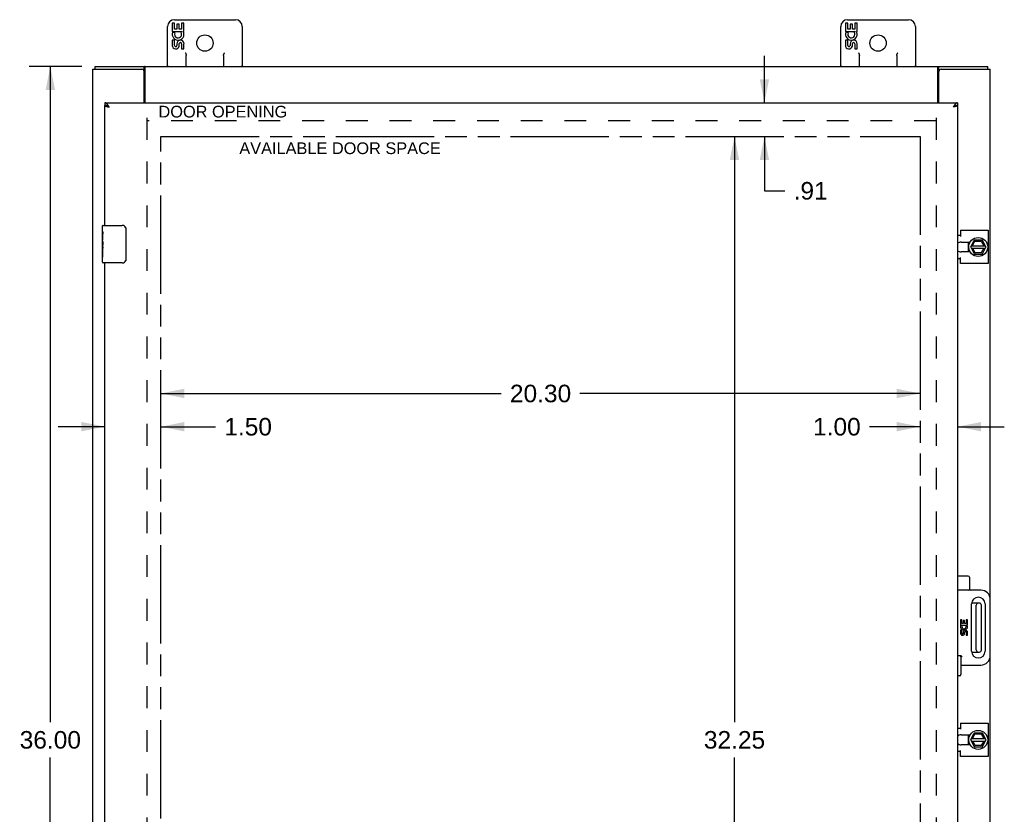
# Model space of a CAD drawing. Header units: inches. Extents: x 0 to 106, y 0 to 69.
# Tile 3 of 7: x 23 to 49, y 21 to 42. Entities that reach past the tile are written whole.
import ezdxf

# ---------------------------------------------------------------- set-up
doc = ezdxf.new("R2010")
doc.units = ezdxf.units.IN
doc.header["$LTSCALE"] = 5.84375
doc.header["$MEASUREMENT"] = 0
doc.linetypes.add('HIDDEN', pattern=[0.2, 0.1, -0.1])
doc.linetypes.add('PHANTOM', pattern=[0.8, 0.45, -0.05, 0.1, -0.05, 0.1, -0.05])
doc.layers.get('0').update_dxf_attribs({"linetype": 'CONTINUOUS'})
for name, color, linetype in [('02___PRT_ALL_AXES', 7, 'CONTINUOUS'), ('AVAILABLE_DOOR_SPACE', 7, 'CONTINUOUS'), ('DEFAULT_2', 8, 'HIDDEN'), ('DIMENSIONS', 7, 'CONTINUOUS')]:
    doc.layers.add(name, color=color, linetype=linetype)
doc.styles.get("Standard").update_dxf_attribs({"font": 'arial.ttf'})
doc.dimstyles.new('DIMSTYLE_1', dxfattribs={"dimtxt": 0.46875, "dimasz": 0.625, "dimexe": 0.09, "dimexo": 0.07, "dimgap": 0.0375, "dimtad": 0, "dimtih": 1, "dimtoh": 1, "dimzin": 4, "dimdsep": 46, "dimtxsty": 'Standard', "dimblk": '_FILLED', "dimblk1": '_FILLED', "dimblk2": '_FILLED', "dimcen": 0.09, "dimazin": 1, "dimtfac": 1, "dimtofl": 0, "dimtmove": 0, "dimatfit": 3, "dimldrblk": '_FILLED', "dimfxl": 1, "dimtolj": 1, "dimtzin": 4, "dimarcsym": 0})

# ---------------------------------------------------------------- blocks, each defined once
blk = doc.blocks.new('_FILLED')
at = {"color": 0, "linetype": 'ByBlock'}
blk.add_solid([(0, 0), (-1, 0.2), (-1, -0.2)], dxfattribs=at)
blk = doc.blocks.new('*D6')
at = {"layer": 'DIMENSIONS', "color": 2, "linetype": 'Continuous'}
for p, q in [((24.378, 41.231), (22.976, 41.231)), ((23.539, 41.231), (23.539, 23.7)), ((23.539, 5.231), (23.539, 22.763)), ((24.378, 5.231), (22.976, 5.231))]:
    blk.add_line(p, q, dxfattribs=at)
at = {"layer": 'DIMENSIONS', "color": 2, "linetype": 'Continuous', "xscale": 0.625, "yscale": 0.625, "zscale": 0.625}
for p, rotation in [((23.539, 41.231), 90), ((23.539, 5.231), 270)]:
    blk.add_blockref('_FILLED', p, dxfattribs=dict(at, rotation=rotation))
at = {"layer": 'DIMENSIONS', "color": 2, "linetype": 'Continuous', "insert": (23.539, 23.466), "char_height": 0.4688, "width": 1.63801, "attachment_point": 2, "line_spacing_factor": 0.9}
blk.add_mtext('36.00', dxfattribs=at)
blk = doc.blocks.new('*D10')
at = {"layer": 'DIMENSIONS', "color": 2, "linetype": 'Continuous'}
for p, q in [((42.633, 40.263), (42.633, 41.513)), ((42.633, 39.356), (42.633, 37.909)), ((42.633, 37.909), (43.18, 37.909))]:
    blk.add_line(p, q, dxfattribs=at)
at = {"layer": 'DIMENSIONS', "color": 2, "linetype": 'Continuous', "xscale": 0.625, "yscale": 0.625, "zscale": 0.625}
for p, rotation in [((42.633, 40.263), 270), ((42.633, 39.356), 90)]:
    blk.add_blockref('_FILLED', p, dxfattribs=dict(at, rotation=rotation))
at = {"layer": 'DIMENSIONS', "color": 2, "linetype": 'Continuous', "insert": (43.414, 38.143), "char_height": 0.4688, "width": 0.90962, "attachment_point": 1, "line_spacing_factor": 0.9}
blk.add_mtext('.91', dxfattribs=at)
blk = doc.blocks.new('*D12')
at = {"layer": 'DIMENSIONS', "color": 2, "linetype": 'Continuous'}
for p, q in [((41.833, 39.356), (41.833, 23.7)), ((41.833, 7.106), (41.833, 22.763))]:
    blk.add_line(p, q, dxfattribs=at)
at = {"layer": 'DIMENSIONS', "color": 2, "linetype": 'Continuous', "xscale": 0.625, "yscale": 0.625, "zscale": 0.625}
for p, rotation in [((41.833, 39.356), 90), ((41.833, 7.106), 270)]:
    blk.add_blockref('_FILLED', p, dxfattribs=dict(at, rotation=rotation))
at = {"layer": 'DIMENSIONS', "color": 2, "linetype": 'Continuous', "insert": (41.833, 23.466), "char_height": 0.4688, "width": 1.63801, "attachment_point": 2, "line_spacing_factor": 0.9}
blk.add_mtext('32.25', dxfattribs=at)
blk = doc.blocks.new('*D13')
at = {"layer": 'DIMENSIONS', "color": 2, "linetype": 'Continuous'}
for p, q in [((24.997, 31.039), (24.997, 32.156)), ((24.997, 31.602), (23.747, 31.602)), ((26.497, 31.602), (27.956, 31.602))]:
    blk.add_line(p, q, dxfattribs=at)
at = {"layer": 'DIMENSIONS', "color": 2, "linetype": 'Continuous', "xscale": 0.625, "yscale": 0.625, "zscale": 0.625}
blk.add_blockref('_FILLED', (24.997, 31.602), dxfattribs=at)
at = {"layer": 'DIMENSIONS', "color": 2, "linetype": 'Continuous', "xscale": 0.625, "yscale": 0.625, "zscale": 0.625, "rotation": 180}
blk.add_blockref('_FILLED', (26.497, 31.602), dxfattribs=at)
at = {"layer": 'DIMENSIONS', "color": 2, "linetype": 'Continuous', "insert": (28.191, 31.836), "char_height": 0.4688, "width": 1.27382, "attachment_point": 1, "line_spacing_factor": 0.9}
blk.add_mtext('1.50', dxfattribs=at)
blk = doc.blocks.new('*D14')
at = {"layer": 'DIMENSIONS', "color": 2, "linetype": 'Continuous'}
for p, q in [((46.797, 31.602), (45.443, 31.602)), ((47.797, 31.602), (49.047, 31.602))]:
    blk.add_line(p, q, dxfattribs=at)
at = {"layer": 'DIMENSIONS', "color": 2, "linetype": 'Continuous', "xscale": 0.625, "yscale": 0.625, "zscale": 0.625}
blk.add_blockref('_FILLED', (46.797, 31.602), dxfattribs=at)
at = {"layer": 'DIMENSIONS', "color": 2, "linetype": 'Continuous', "xscale": 0.625, "yscale": 0.625, "zscale": 0.625, "rotation": 180}
blk.add_blockref('_FILLED', (47.797, 31.602), dxfattribs=at)
at = {"layer": 'DIMENSIONS', "color": 2, "linetype": 'Continuous', "insert": (45.208, 31.836), "char_height": 0.4688, "width": 1.27382, "attachment_point": 3, "line_spacing_factor": 0.9}
blk.add_mtext('1.00', dxfattribs=at)
blk = doc.blocks.new('*D15')
at = {"layer": 'DIMENSIONS', "color": 2, "linetype": 'Continuous'}
for p, q in [((26.497, 32.49), (35.594, 32.49)), ((46.797, 32.49), (37.701, 32.49))]:
    blk.add_line(p, q, dxfattribs=at)
at = {"layer": 'DIMENSIONS', "color": 2, "linetype": 'Continuous', "xscale": 0.625, "yscale": 0.625, "zscale": 0.625, "rotation": 180}
blk.add_blockref('_FILLED', (26.497, 32.49), dxfattribs=at)
at = {"layer": 'DIMENSIONS', "color": 2, "linetype": 'Continuous', "xscale": 0.625, "yscale": 0.625, "zscale": 0.625}
blk.add_blockref('_FILLED', (46.797, 32.49), dxfattribs=at)
at = {"layer": 'DIMENSIONS', "color": 2, "linetype": 'Continuous', "insert": (36.647, 32.724), "char_height": 0.4688, "width": 1.63801, "attachment_point": 2, "line_spacing_factor": 0.9}
blk.add_mtext('20.30', dxfattribs=at)

msp = doc.modelspace()

# ---------------------------------------------------------------- linework, layer by layer
at = {"color": 7, "linetype": 'Continuous'}
for p, q in [((26.799, 42.393), (26.799, 42.163)), ((26.861, 42.393), (26.799, 42.393)), ((26.857, 42.481), (28.487, 42.481)), ((26.861, 42.226), (26.861, 42.393)), ((27.05, 42.393), (27.05, 42.226)), ((27.113, 42.393), (27.05, 42.393)), ((27.113, 42.163), (27.113, 42.393)), ((44.799, 42.393), (44.799, 42.163)), ((44.861, 42.393), (44.799, 42.393)), ((44.857, 42.481), (46.487, 42.481)), ((44.861, 42.226), (44.861, 42.393)), ((45.05, 42.393), (45.05, 42.226)), ((45.113, 42.393), (45.05, 42.393)), ((45.113, 42.163), (45.113, 42.393)), ((26.672, 41.231), (26.672, 42.296)), ((26.799, 42.163), (27.06, 42.163)), ((26.869, 42.127), (26.812, 42.152)), ((26.924, 42.226), (26.861, 42.226)), ((26.924, 42.362), (26.924, 42.226)), ((26.985, 42.362), (26.924, 42.362)), ((26.985, 42.226), (26.985, 42.362)), ((27.05, 42.226), (26.985, 42.226)), ((27.06, 42.163), (27.033, 42.144)), ((27.095, 42.163), (27.113, 42.163)), ((28.672, 42.296), (28.672, 41.231)), ((44.672, 41.231), (44.672, 42.296)), ((44.799, 42.163), (45.06, 42.163)), ((44.869, 42.127), (44.812, 42.152)), ((44.924, 42.226), (44.861, 42.226)), ((44.924, 42.362), (44.924, 42.226)), ((44.985, 42.362), (44.924, 42.362)), ((44.985, 42.226), (44.985, 42.362)), ((45.05, 42.226), (44.985, 42.226)), ((45.06, 42.163), (45.033, 42.144)), ((45.095, 42.163), (45.113, 42.163)), ((46.672, 42.296), (46.672, 41.231)), ((26.799, 41.932), (26.799, 41.796)), ((26.861, 41.932), (26.799, 41.932)), ((26.861, 41.796), (26.861, 41.932)), ((44.799, 41.932), (44.799, 41.796)), ((44.861, 41.932), (44.799, 41.932)), ((44.861, 41.796), (44.861, 41.932)), ((26.924, 41.838), (26.924, 41.796)), ((26.985, 41.776), (26.985, 41.845)), ((27.05, 41.838), (27.05, 41.702)), ((27.05, 41.702), (27.113, 41.702)), ((27.113, 41.702), (27.113, 41.838)), ((44.924, 41.838), (44.924, 41.796)), ((44.985, 41.776), (44.985, 41.845)), ((45.05, 41.838), (45.05, 41.702)), ((45.05, 41.702), (45.113, 41.702)), ((45.113, 41.702), (45.113, 41.838)), ((27.172, 41.231), (27.172, 41.525)), ((28.172, 41.525), (28.172, 41.231)), ((45.172, 41.231), (45.172, 41.525)), ((46.172, 41.525), (46.172, 41.231)), ((24.735, 41.156), (24.735, 41.231)), ((25.987, 41.156), (26.049, 41.156)), ((26.049, 41.156), (26.049, 41.231)), ((47.295, 41.156), (47.295, 41.231)), ((48.609, 41.156), (48.609, 41.231)), ((24.997, 40.263), (24.997, 40.188)), ((47.797, 40.263), (47.797, 40.188)), ((24.952, 36.982), (25.462, 36.982)), ((25.562, 36.882), (25.562, 36.082)), ((24.937, 36.366), (24.937, 36.4)), ((48.101, 36.362), (48.088, 36.36)), ((48.15, 36.411), (48.237, 36.581)), ((48.15, 36.402), (48.237, 36.222)), ((48.164, 36.372), (48.542, 36.372)), ((48.165, 36.44), (48.541, 36.44)), ((48.2, 36.44), (48.261, 36.557)), ((48.266, 36.251), (48.207, 36.372)), ((48.454, 36.586), (48.246, 36.586)), ((48.254, 36.567), (48.261, 36.557)), ((48.261, 36.557), (48.432, 36.565)), ((48.5, 36.372), (48.43, 36.251)), ((48.438, 36.576), (48.432, 36.565)), ((48.432, 36.565), (48.501, 36.44)), ((48.557, 36.411), (48.463, 36.581)), ((48.463, 36.222), (48.557, 36.402)), ((24.937, 35.997), (24.937, 36.136)), ((48.246, 36.216), (48.454, 36.216)), ((48.26, 36.241), (48.266, 36.251)), ((48.43, 36.251), (48.266, 36.251)), ((48.436, 36.241), (48.43, 36.251)), ((25.462, 35.982), (24.952, 35.982)), ((48.082, 27.606), (47.797, 27.606)), ((48.112, 27.576), (48.112, 27.261)), ((48.082, 27.231), (47.797, 27.231)), ((48.422, 27.231), (48.142, 27.231)), ((48.173, 25.599), (48.173, 26.864)), ((48.375, 26.888), (48.174, 26.888)), ((48.532, 26.864), (48.532, 25.599)), ((48.672, 25.481), (48.672, 26.981)), ((48.295, 25.636), (48.295, 26.828)), ((48.435, 25.636), (48.435, 26.828)), ((48.174, 25.576), (48.375, 25.576)), ((47.857, 25.481), (47.797, 25.481)), ((47.887, 25.451), (47.887, 24.974)), ((47.887, 25.231), (48.422, 25.231)), ((47.857, 24.944), (47.797, 24.944)), ((48.101, 23.187), (48.088, 23.185)), ((48.15, 23.236), (48.237, 23.406)), ((48.15, 23.227), (48.237, 23.047)), ((48.164, 23.197), (48.542, 23.197)), ((48.165, 23.265), (48.541, 23.265)), ((48.2, 23.265), (48.261, 23.382)), ((48.266, 23.076), (48.207, 23.197)), ((48.454, 23.411), (48.246, 23.411)), ((48.254, 23.392), (48.261, 23.382)), ((48.261, 23.382), (48.432, 23.39)), ((48.5, 23.197), (48.43, 23.076)), ((48.438, 23.401), (48.432, 23.39)), ((48.432, 23.39), (48.501, 23.265)), ((48.557, 23.236), (48.463, 23.406)), ((48.463, 23.047), (48.557, 23.227)), ((48.246, 23.041), (48.454, 23.041)), ((48.26, 23.066), (48.266, 23.076)), ((48.43, 23.076), (48.266, 23.076)), ((48.436, 23.066), (48.43, 23.076))]:
    msp.add_line(p, q, dxfattribs=at)
at = {"color": 3, "linetype": 'Continuous'}
for p, q in [((24.672, 5.306), (24.672, 41.156)), ((24.672, 41.156), (25.987, 41.156)), ((24.735, 41.231), (48.609, 41.231)), ((26.047, 40.263), (26.047, 41.096)), ((26.074, 40.263), (26.074, 41.201)), ((47.27, 40.263), (47.27, 41.201)), ((47.297, 40.263), (47.297, 41.096)), ((47.357, 41.156), (48.672, 41.156)), ((48.672, 26.981), (48.672, 41.156)), ((24.997, 40.263), (47.797, 40.263)), ((24.997, 36.982), (24.997, 40.188)), ((25.055, 40.16), (25.06, 40.159)), ((25.06, 40.159), (25.065, 40.157)), ((25.065, 40.157), (25.071, 40.156)), ((25.071, 40.156), (25.076, 40.155)), ((25.076, 40.155), (25.085, 40.153)), ((25.085, 40.153), (25.094, 40.151)), ((25.094, 40.151), (25.114, 40.146)), ((25.1, 40.168), (25.096, 40.174)), ((25.104, 40.162), (25.1, 40.168)), ((25.11, 40.152), (25.104, 40.162)), ((25.114, 40.146), (25.11, 40.152)), ((47.688, 40.159), (47.68, 40.146)), ((47.695, 40.149), (47.68, 40.146)), ((47.692, 40.165), (47.688, 40.159)), ((47.704, 40.151), (47.695, 40.149)), ((47.709, 40.153), (47.704, 40.151)), ((47.715, 40.154), (47.709, 40.153)), ((47.721, 40.155), (47.715, 40.154)), ((47.734, 40.159), (47.729, 40.157)), ((47.74, 40.16), (47.734, 40.159)), ((47.745, 40.161), (47.74, 40.16)), ((47.797, 40.188), (47.797, 6.275)), ((47.797, 36.72), (47.878, 36.72)), ((47.878, 36.853), (47.878, 36.689)), ((47.878, 36.853), (48.616, 36.853)), ((48.616, 36.853), (48.616, 35.96)), ((47.878, 36.093), (47.797, 36.093)), ((47.878, 35.96), (47.878, 36.124)), ((24.997, 10.481), (24.997, 35.982)), ((48.616, 35.96), (47.878, 35.96)), ((48.672, 5.306), (48.672, 25.481)), ((47.797, 23.545), (47.878, 23.545)), ((47.878, 23.678), (48.616, 23.678)), ((47.878, 23.678), (47.878, 23.514)), ((48.616, 23.678), (48.616, 22.785)), ((47.878, 22.918), (47.797, 22.918)), ((47.878, 22.785), (47.878, 22.949)), ((48.616, 22.785), (47.878, 22.785))]:
    msp.add_line(p, q, dxfattribs=at)
at = {"color": 7, "linetype": 'Continuous'}
for points in [[(27.147, 41.596), (27.149, 41.592), (27.151, 41.588), (27.154, 41.584), (27.156, 41.58), (27.158, 41.576), (27.16, 41.572), (27.162, 41.568), (27.163, 41.563), (27.165, 41.559), (27.167, 41.555), (27.168, 41.55), (27.169, 41.546), (27.17, 41.541), (27.171, 41.536), (27.172, 41.531), (27.172, 41.525)], [(28.172, 41.525), (28.172, 41.531), (28.173, 41.538), (28.175, 41.545), (28.177, 41.552), (28.179, 41.559), (28.182, 41.566), (28.185, 41.573), (28.189, 41.581), (28.193, 41.589), (28.197, 41.596)], [(45.147, 41.596), (45.149, 41.592), (45.151, 41.588), (45.154, 41.584), (45.156, 41.58), (45.158, 41.576), (45.16, 41.572), (45.162, 41.568), (45.163, 41.563), (45.165, 41.559), (45.167, 41.555), (45.168, 41.55), (45.169, 41.546), (45.17, 41.541), (45.171, 41.536), (45.172, 41.531), (45.172, 41.525)], [(46.172, 41.525), (46.172, 41.531), (46.173, 41.538), (46.175, 41.545), (46.177, 41.552), (46.179, 41.559), (46.182, 41.566), (46.185, 41.573), (46.189, 41.581), (46.193, 41.589), (46.197, 41.596)], [(26.06, 41.15), (26.058, 41.152), (26.057, 41.153), (26.056, 41.154), (26.055, 41.155), (26.053, 41.155), (26.052, 41.156), (26.051, 41.156), (26.05, 41.156), (26.049, 41.156)], [(26.074, 41.145), (26.073, 41.145), (26.072, 41.145), (26.071, 41.145), (26.07, 41.145), (26.069, 41.145), (26.068, 41.145), (26.066, 41.146), (26.065, 41.147), (26.064, 41.147), (26.063, 41.148), (26.061, 41.149), (26.06, 41.15)], [(47.27, 41.145), (47.271, 41.145), (47.272, 41.145), (47.273, 41.145), (47.274, 41.145), (47.275, 41.145), (47.277, 41.145), (47.278, 41.146), (47.279, 41.147), (47.281, 41.147), (47.282, 41.148), (47.283, 41.149), (47.284, 41.15), (47.286, 41.152)], [(47.286, 41.152), (47.287, 41.153), (47.289, 41.154), (47.29, 41.155), (47.291, 41.155), (47.292, 41.156), (47.293, 41.156), (47.294, 41.156), (47.295, 41.156)], [(25.072, 40.168), (25.072, 40.168), (25.07, 40.169), (25.068, 40.17), (25.066, 40.171), (25.064, 40.172), (25.062, 40.173), (25.06, 40.174), (25.058, 40.175), (25.056, 40.176), (25.054, 40.176), (25.052, 40.177), (25.05, 40.178), (25.048, 40.179), (25.046, 40.179), (25.044, 40.18), (25.042, 40.181), (25.04, 40.181), (25.037, 40.182), (25.035, 40.182), (25.033, 40.183), (25.031, 40.183), (25.029, 40.184), (25.027, 40.184), (25.025, 40.185), (25.023, 40.185), (25.021, 40.186), (25.019, 40.186), (25.017, 40.186), (25.015, 40.187), (25.013, 40.187), (25.011, 40.187), (25.009, 40.187), (25.007, 40.187), (25.005, 40.188), (25.003, 40.188), (25.001, 40.188), (24.999, 40.188), (24.997, 40.188)], [(47.797, 40.188), (47.795, 40.188), (47.793, 40.188), (47.791, 40.188), (47.789, 40.188), (47.787, 40.187), (47.785, 40.187), (47.783, 40.187), (47.781, 40.187), (47.779, 40.187), (47.777, 40.186), (47.775, 40.186), (47.773, 40.186), (47.771, 40.185), (47.769, 40.185), (47.767, 40.184), (47.765, 40.184), (47.763, 40.183), (47.761, 40.183), (47.759, 40.182), (47.757, 40.182), (47.755, 40.181), (47.753, 40.181), (47.751, 40.18), (47.749, 40.179), (47.747, 40.179), (47.745, 40.178), (47.743, 40.177), (47.741, 40.176), (47.739, 40.176), (47.737, 40.175), (47.735, 40.174), (47.733, 40.173), (47.731, 40.172), (47.729, 40.171), (47.727, 40.17), (47.725, 40.169), (47.723, 40.168), (47.722, 40.168)], [(25.555, 36.918), (25.557, 36.912), (25.559, 36.906), (25.56, 36.9), (25.561, 36.894), (25.562, 36.888), (25.562, 36.882)], [(48.097, 36.362), (48.098, 36.352), (48.103, 36.334), (48.108, 36.316)], [(25.562, 36.082), (25.562, 36.075), (25.561, 36.069), (25.56, 36.063), (25.559, 36.057), (25.557, 36.051), (25.555, 36.045)], [(48.108, 36.316), (48.115, 36.299), (48.123, 36.282), (48.127, 36.273)], [(47.917, 25.451), (47.911, 25.458), (47.904, 25.464), (47.897, 25.469), (47.891, 25.474), (47.884, 25.477), (47.878, 25.48), (47.871, 25.481), (47.865, 25.481)], [(48.097, 23.187), (48.098, 23.177), (48.103, 23.159), (48.108, 23.141)], [(48.108, 23.141), (48.115, 23.124), (48.123, 23.107), (48.127, 23.098)]]:
    msp.add_lwpolyline(points, dxfattribs=at)
at = {"color": 3, "linetype": 'Continuous'}
for points in [[(26.067, 41.211), (26.065, 41.216), (26.064, 41.218), (26.062, 41.22), (26.061, 41.222), (26.06, 41.223), (26.059, 41.225), (26.058, 41.226), (26.057, 41.228), (26.055, 41.229), (26.054, 41.23), (26.053, 41.231), (26.052, 41.231), (26.051, 41.231), (26.05, 41.231), (26.049, 41.231)], [(26.074, 41.201), (26.073, 41.202), (26.072, 41.204), (26.071, 41.205), (26.069, 41.207), (26.068, 41.209), (26.067, 41.211)], [(47.27, 41.201), (47.271, 41.202), (47.273, 41.204), (47.274, 41.205), (47.275, 41.207), (47.276, 41.209), (47.277, 41.211), (47.28, 41.216)], [(47.28, 41.216), (47.281, 41.218), (47.282, 41.22), (47.283, 41.222), (47.284, 41.223), (47.285, 41.225), (47.287, 41.226), (47.288, 41.228), (47.289, 41.229), (47.29, 41.23), (47.291, 41.231), (47.293, 41.231), (47.294, 41.231), (47.294, 41.231), (47.295, 41.231)], [(25.096, 40.174), (25.094, 40.177), (25.092, 40.18), (25.09, 40.183), (25.088, 40.186), (25.086, 40.189), (25.084, 40.192), (25.082, 40.195), (25.08, 40.198), (25.078, 40.201), (25.076, 40.203), (25.074, 40.206), (25.072, 40.209), (25.07, 40.212), (25.068, 40.214), (25.066, 40.217), (25.064, 40.219), (25.062, 40.222), (25.06, 40.224), (25.058, 40.226), (25.056, 40.229), (25.054, 40.231), (25.052, 40.233), (25.05, 40.235), (25.048, 40.237), (25.046, 40.239), (25.044, 40.241), (25.042, 40.243), (25.04, 40.244), (25.037, 40.246), (25.035, 40.248), (25.033, 40.249), (25.031, 40.251), (25.029, 40.252), (25.027, 40.253), (25.025, 40.255), (25.023, 40.256), (25.021, 40.257), (25.019, 40.258), (25.017, 40.259), (25.015, 40.259), (25.013, 40.26), (25.011, 40.261), (25.009, 40.261), (25.007, 40.262), (25.005, 40.262), (25.003, 40.262), (25.001, 40.263), (24.999, 40.263), (24.997, 40.263)], [(24.997, 40.188), (24.997, 40.187), (24.997, 40.187), (24.997, 40.186), (24.998, 40.185), (24.998, 40.184), (24.999, 40.184), (24.999, 40.183), (25, 40.182), (25, 40.182), (25.001, 40.181), (25.002, 40.18), (25.003, 40.18), (25.003, 40.179), (25.004, 40.178), (25.006, 40.178), (25.007, 40.177), (25.008, 40.176), (25.009, 40.176), (25.01, 40.175), (25.012, 40.174), (25.013, 40.174), (25.015, 40.173), (25.016, 40.172), (25.018, 40.172), (25.02, 40.171), (25.022, 40.17), (25.023, 40.17), (25.025, 40.169), (25.027, 40.168), (25.029, 40.168), (25.031, 40.167), (25.034, 40.166), (25.036, 40.166), (25.038, 40.165), (25.04, 40.164), (25.043, 40.163), (25.045, 40.163), (25.047, 40.162), (25.05, 40.161), (25.055, 40.16)], [(47.797, 40.263), (47.795, 40.263), (47.793, 40.263), (47.791, 40.262), (47.789, 40.262), (47.787, 40.262), (47.785, 40.261), (47.783, 40.261), (47.781, 40.26), (47.779, 40.259), (47.777, 40.259), (47.775, 40.258), (47.773, 40.257), (47.771, 40.256), (47.769, 40.255), (47.767, 40.253), (47.765, 40.252), (47.763, 40.251), (47.761, 40.249), (47.759, 40.248), (47.757, 40.246), (47.755, 40.244), (47.753, 40.243), (47.751, 40.241), (47.749, 40.239), (47.747, 40.237), (47.745, 40.235), (47.743, 40.233), (47.741, 40.231), (47.739, 40.229), (47.737, 40.226), (47.735, 40.224), (47.733, 40.222), (47.731, 40.219), (47.729, 40.217), (47.727, 40.214), (47.725, 40.212), (47.723, 40.209), (47.72, 40.206), (47.718, 40.203), (47.716, 40.201), (47.714, 40.198), (47.712, 40.195), (47.71, 40.192), (47.708, 40.189), (47.706, 40.186), (47.704, 40.183), (47.702, 40.18), (47.7, 40.177), (47.698, 40.174), (47.696, 40.171), (47.692, 40.165)], [(47.729, 40.157), (47.724, 40.156), (47.721, 40.155)], [(47.797, 40.188), (47.797, 40.187), (47.797, 40.187), (47.797, 40.186), (47.797, 40.185), (47.796, 40.184), (47.796, 40.184), (47.795, 40.183), (47.795, 40.182), (47.794, 40.182), (47.793, 40.181), (47.793, 40.18), (47.792, 40.18), (47.791, 40.179), (47.79, 40.178), (47.789, 40.178), (47.788, 40.177), (47.786, 40.176), (47.785, 40.176), (47.784, 40.175), (47.782, 40.174), (47.781, 40.174), (47.779, 40.173), (47.778, 40.172), (47.776, 40.172), (47.774, 40.171), (47.773, 40.17), (47.771, 40.17), (47.769, 40.169), (47.767, 40.168), (47.765, 40.168), (47.763, 40.167), (47.761, 40.166), (47.759, 40.166), (47.756, 40.165), (47.754, 40.164), (47.752, 40.163), (47.749, 40.163), (47.747, 40.162), (47.745, 40.161)]]:
    msp.add_lwpolyline(points, dxfattribs=at)
at = {"color": 7, "linetype": 'Continuous'}
for centre, radius in [((27.672, 41.856), 0.219), ((45.672, 41.856), 0.219), ((48.35, 36.406), 0.254), ((48.35, 23.231), 0.254)]:
    msp.add_circle(centre, radius, dxfattribs=at)
for centre, radius, start, end in [((26.857, 42.296), 0.185, 90, 180), ((28.487, 42.296), 0.185, 0, 90), ((44.857, 42.296), 0.185, 90, 180), ((46.487, 42.296), 0.185, 0, 90), ((26.956, 42.09), 0.157, 156.5966, 341.8791), ((26.956, 42.09), 0.0943, 156.5966, 35.1122), ((26.956, 42.09), 0.157, 25.737, 27.8532), ((26.959, 42.09), 0.154, 341.4199, 26.1963), ((44.956, 42.09), 0.157, 156.5966, 341.8791), ((44.956, 42.09), 0.0943, 156.5966, 35.1122), ((44.956, 42.09), 0.157, 25.737, 27.8532), ((44.959, 42.09), 0.154, 341.4199, 26.1963), ((27.019, 41.838), 0.0943, 0, 180), ((27.019, 41.833), 0.0362, 83.4285, 161.7628), ((27.019, 41.838), 0.0314, 0, 81.2295), ((45.019, 41.838), 0.0943, 0, 180), ((45.019, 41.833), 0.0362, 83.4285, 161.7628), ((45.019, 41.838), 0.0314, 0, 81.2295), ((26.893, 41.796), 0.0943, 179.9911, 347.4338), ((26.893, 41.796), 0.0314, 180, 0.0485), ((44.893, 41.796), 0.0943, 179.9911, 347.4338), ((44.893, 41.796), 0.0314, 180, 0.0485), ((26.697, 41.256), 0.025, 180, 270), ((27.147, 41.256), 0.025, 270, 360), ((28.197, 41.256), 0.025, 180, 270), ((28.647, 41.256), 0.025, 270, 360), ((44.697, 41.256), 0.025, 180, 270), ((45.147, 41.256), 0.025, 270, 360), ((46.197, 41.256), 0.025, 180, 270), ((46.647, 41.256), 0.025, 270, 360), ((24.952, 36.967), 0.015, 90, 180), ((25.462, 36.882), 0.1, 21.1999, 90), ((48.35, 36.406), 0.266, 150.0137, 190), ((48.159, 36.406), 0.01, 152.7647, 205.9948), ((48.246, 36.576), 0.01, 90, 152.7647), ((48.454, 36.576), 0.01, 28.8968, 90), ((48.548, 36.406), 0.01, 332.3947, 28.8968), ((48.35, 36.406), 0.266, 356.1514, 3.5482), ((48.246, 36.226), 0.01, 205.9948, 270), ((48.454, 36.226), 0.01, 270, 332.3947), ((24.952, 35.997), 0.015, 180, 270), ((25.462, 36.082), 0.1, 270, 338.7946), ((48.082, 27.576), 0.03, 0, 90), ((48.082, 27.261), 0.03, 270, 360), ((48.142, 27.261), 0.03, 180, 270), ((48.422, 26.981), 0.25, 0, 90), ((48.352, 26.864), 0.18, 0, 180), ((48.355, 26.828), 0.06, 90, 180), ((48.375, 26.828), 0.06, 0, 90), ((48.352, 25.599), 0.18, 180, 360), ((48.355, 25.636), 0.06, 180, 270), ((48.375, 25.636), 0.06, 270, 360), ((47.857, 25.451), 0.03, 0, 90), ((48.422, 25.481), 0.25, 270, 360), ((47.857, 24.974), 0.03, 270, 360), ((48.35, 23.231), 0.266, 150.0137, 190), ((48.159, 23.231), 0.01, 152.7647, 205.9948), ((48.246, 23.401), 0.01, 90, 152.7647), ((48.454, 23.401), 0.01, 28.8968, 90), ((48.548, 23.231), 0.01, 332.3947, 28.8968), ((48.35, 23.231), 0.266, 356.1514, 3.5482), ((48.246, 23.051), 0.01, 205.9948, 270), ((48.454, 23.051), 0.01, 270, 332.3947)]:
    msp.add_arc(centre, radius, start, end, dxfattribs=at)
at = {"color": 3, "linetype": 'Continuous'}
for centre, start, end in [((25.987, 41.096), 0, 90), ((47.357, 41.096), 90, 180)]:
    msp.add_arc(centre, 0.06, start, end, dxfattribs=at)
at = {"layer": '02___PRT_ALL_AXES', "color": 7, "linetype": 'Continuous'}
for p, q in [((24.937, 36.823), (24.937, 36.967)), ((24.937, 36.567), (24.937, 36.819)), ((24.946, 36.765), (24.937, 36.765)), ((24.937, 36.597), (24.947, 36.597)), ((24.947, 36.597), (24.947, 36.754)), ((24.937, 35.997), (24.937, 36.564)), ((24.94, 36.534), (24.937, 36.534)), ((24.937, 36.402), (24.946, 36.402)), ((24.937, 36.366), (24.947, 36.366)), ((24.947, 36.413), (24.947, 36.466)), ((24.947, 36.136), (24.947, 36.366)), ((48.085, 36.539), (48.085, 36.423)), ((48.085, 36.39), (48.085, 36.273)), ((24.937, 36.303), (24.947, 36.303)), ((24.937, 36.136), (24.947, 36.136)), ((47.914, 26.438), (47.876, 26.438)), ((47.876, 26.438), (47.876, 26.3)), ((47.914, 26.338), (47.914, 26.438)), ((47.951, 26.338), (47.914, 26.338)), ((47.987, 26.419), (47.951, 26.419)), ((47.951, 26.419), (47.951, 26.338)), ((47.987, 26.338), (47.987, 26.419)), ((48.026, 26.338), (47.987, 26.338)), ((48.064, 26.438), (48.026, 26.438)), ((48.026, 26.438), (48.026, 26.338)), ((48.064, 26.3), (48.064, 26.438)), ((47.876, 26.3), (48.032, 26.3)), ((47.914, 26.163), (47.876, 26.163)), ((47.876, 26.163), (47.876, 26.081)), ((47.918, 26.279), (47.884, 26.294)), ((47.914, 26.081), (47.914, 26.163)), ((47.951, 26.106), (47.951, 26.081)), ((47.987, 26.069), (47.987, 26.107)), ((48.032, 26.3), (48.016, 26.289)), ((48.026, 26.107), (48.026, 26.025)), ((48.053, 26.3), (48.064, 26.3)), ((48.064, 26.025), (48.064, 26.107)), ((48.026, 26.025), (48.064, 26.025)), ((48.085, 23.364), (48.085, 23.248)), ((48.085, 23.215), (48.085, 23.098))]:
    msp.add_line(p, q, dxfattribs=at)
at = {"layer": '02___PRT_ALL_AXES', "color": 3, "linetype": 'Continuous'}
for p, q in [((47.891, 36.539), (48.134, 36.539)), ((48.134, 36.273), (47.891, 36.273)), ((47.891, 23.364), (48.134, 23.364)), ((48.134, 23.098), (47.891, 23.098))]:
    msp.add_line(p, q, dxfattribs=at)
at = {"layer": '02___PRT_ALL_AXES', "color": 7, "linetype": 'Continuous'}
for points in [[(24.937, 36.823), (24.937, 36.819), (24.938, 36.815), (24.939, 36.81), (24.94, 36.804), (24.941, 36.797), (24.943, 36.789), (24.944, 36.781), (24.945, 36.772), (24.946, 36.763), (24.947, 36.754)], [(24.937, 36.567), (24.937, 36.56), (24.938, 36.552), (24.939, 36.544), (24.94, 36.535), (24.941, 36.526), (24.942, 36.517), (24.943, 36.508), (24.944, 36.499), (24.945, 36.49), (24.946, 36.482), (24.947, 36.474), (24.947, 36.466)], [(24.947, 36.413), (24.947, 36.407), (24.946, 36.401), (24.946, 36.395), (24.945, 36.389), (24.945, 36.383), (24.944, 36.377)]]:
    msp.add_lwpolyline(points, dxfattribs=at)
at = {"layer": '02___PRT_ALL_AXES', "color": 3, "linetype": 'Continuous'}
for centre, start, end in [((47.891, 36.406), 90, 135.2119), ((47.891, 36.406), 224.7881, 270), ((47.891, 23.231), 90, 135.2119), ((47.891, 23.231), 224.7881, 270)]:
    msp.add_arc(centre, 0.133, start, end, dxfattribs=at)
at = {"layer": '02___PRT_ALL_AXES', "color": 7, "linetype": 'Continuous'}
for centre, radius, start, end in [((48.35, 36.406), 0.281, 151.7622, 160.7964), ((48.35, 36.406), 0.281, 199.2036, 208.2378), ((47.97, 26.257), 0.0938, 156.5986, 341.8669), ((47.932, 26.081), 0.0563, 180.0244, 347.4828), ((47.97, 26.257), 0.0563, 156.5986, 35.1084), ((47.932, 26.081), 0.0187, 180, 0.0538), ((48.007, 26.107), 0.0563, 0.4502, 180.0538), ((48.007, 26.107), 0.0194, 359.9714, 180.0286), ((47.97, 26.257), 0.0938, 25.744, 27.8506), ((47.972, 26.257), 0.092, 341.4075, 26.2035), ((48.35, 23.231), 0.281, 151.7622, 160.7964), ((48.35, 23.231), 0.281, 199.2036, 208.2378)]:
    msp.add_arc(centre, radius, start, end, dxfattribs=at)
msp.add_ellipse((25.137, 36.4), major_axis=(0.2, 0), ratio=0.432808, start_param=3.141593, end_param=3.403409, dxfattribs=at)
at = {"layer": 'AVAILABLE_DOOR_SPACE', "color": 4, "linetype": 'PHANTOM'}
for p, q in [((26.497, 7.106), (26.497, 39.356)), ((26.497, 39.356), (46.797, 39.356)), ((46.797, 39.356), (46.797, 7.106))]:
    msp.add_line(p, q, dxfattribs=at)
at = {"layer": 'DEFAULT_2', "color": 8, "linetype": 'HIDDEN'}
for p, q in [((26.122, 39.856), (26.122, 6.606)), ((47.22, 39.781), (26.124, 39.781)), ((47.222, 39.856), (47.222, 6.606))]:
    msp.add_line(p, q, dxfattribs=at)

# ---------------------------------------------------------------- texts
at = {"layer": 'DIMENSIONS', "color": 2, "linetype": 'Continuous', "char_height": 0.3125, "attachment_point": 2, "line_spacing_factor": 0.9}
for s, insert, width in [('DOOR OPENING', (28.153, 40.18), 3.43866), ('AVAILABLE DOOR SPACE', (31.285, 39.202), 5.37523)]:
    msp.add_mtext(s, dxfattribs=dict(at, insert=insert, width=width))

# ---------------------------------------------------------------- dimensions: what is measured, and where the dimension line sits
at = {"layer": 'DIMENSIONS', "color": 2, "linetype": 'Continuous'}
for base, p1, p2, angle, picture, middle in [((42.633, 40.263), (46.797, 39.356), (47.797, 40.263), 90, '*D10', (43.838, 37.906)), ((23.539, 5.231), (24.448, 41.231), (24.448, 5.231), 270, '*D6', (23.538, 23.229)), ((41.833, 7.106), (46.797, 39.356), (46.797, 7.106), 270, '*D12', (41.834, 23.229)), ((24.997, 31.602), (26.497, 7.106), (24.997, 30.969), 180, '*D13', (28.848, 31.599))]:
    dim = msp.add_linear_dim(base=base, p1=p1, p2=p2, angle=angle, dimstyle='DIMSTYLE_1', dxfattribs=at)
    dim.commit()
    dim.dimension.update_dxf_attribs({"geometry": picture, "text_midpoint": middle, "dimtype": 160})
for base, p1, p2, picture, middle in [((47.797, 31.602), (46.797, 39.356), (47.797, 40.188), '*D14', (44.592, 31.599)), ((46.797, 32.49), (26.497, 7.106), (46.797, 7.106), '*D15', (36.641, 32.487))]:
    dim = msp.add_linear_dim(base=base, p1=p1, p2=p2, dimstyle='DIMSTYLE_1', dxfattribs=at)
    dim.commit()
    dim.dimension.update_dxf_attribs({"geometry": picture, "text_midpoint": middle, "dimtype": 160})

doc.saveas('drawing.dxf')
